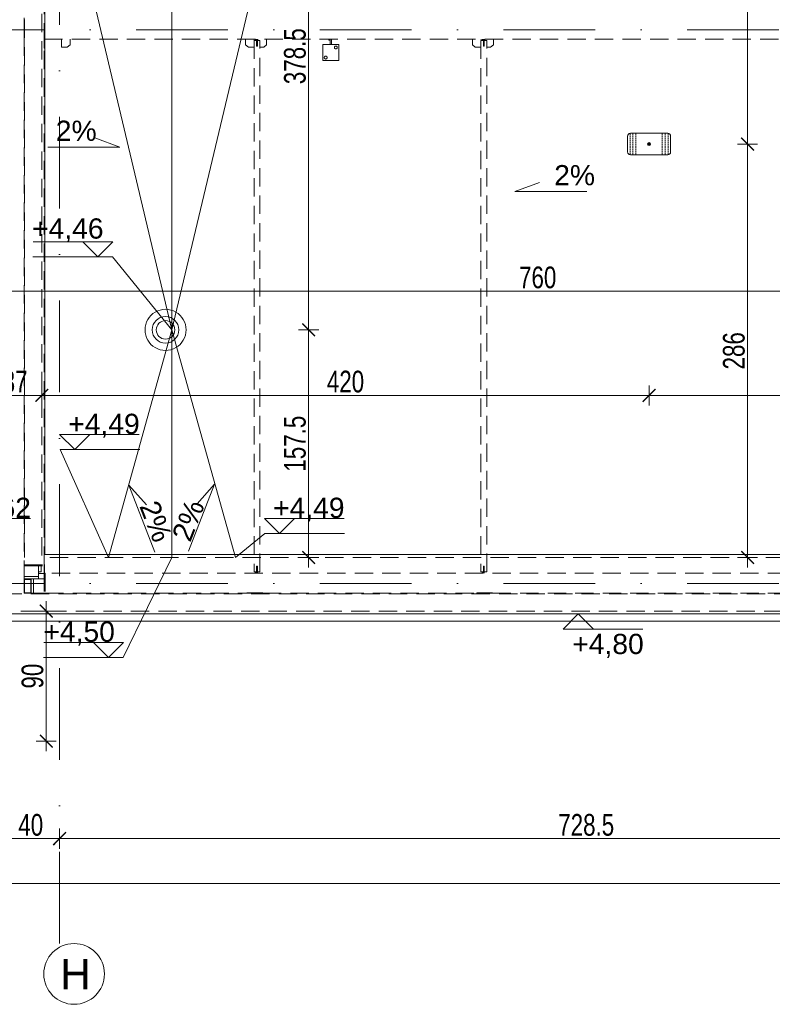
# Model space of a CAD drawing. Header units: millimetres. Extents: x -13532 to 2392, y -5241 to 5322.
# Tile 12 of 256: x -10312 to -9791, y -1969 to -1288. Entities that reach past the tile are written whole.
import ezdxf

# ---------------------------------------------------------------- set-up
doc = ezdxf.new("R2010")
doc.units = ezdxf.units.MM
for name, pattern in [('DASH', [0.75, 0.5, -0.25]), ('DASHED', [19.05, 12.7, -6.35]), ('KRESKAKROPKA2', [12.7, 6.35, -3.175, 0, -3.175])]:
    doc.linetypes.add(name, pattern=pattern)
doc.layers.get('Defpoints').update_dxf_attribs({"true_color": 0xdae6d4})
for name, color, linetype, lineweight in [('- AGP-1_WYMIARY', 8, 'Continuous', 9), ('cz-sr', 150, 'Continuous', 15), ('dach', 151, 'Continuous', 9), ('dach yo', 220, 'Continuous', 13), ('LINII', 7, 'Continuous', 15), ('Wymiarowanie - Poziomy - AGP1', 172, 'Continuous', 5)]:
    doc.layers.add(name, color=color, linetype=linetype, lineweight=lineweight)
for name, color, linetype, lineweight, true_color in [('a___wymiary', 7, 'Continuous', 5, 0x666666), ('KONSTRUKCJA - CIE - AGP1', 7, 'Continuous', 5, 0xbfbfbf), ('OPIS - AGP1', 7, 'Continuous', 0, 0x7f7f7f), ('OSI', 7, 'KRESKAKROPKA2', 5, 0x7f7f7f), ('wymiary', 7, 'Continuous', 5, 0x7f7f7f), ('WYMIARY - AGP1', 7, 'Continuous', 5, 0x716d5a)]:
    doc.layers.add(name, color=color, linetype=linetype, lineweight=lineweight, true_color=true_color)
doc.styles.add('ARIAL', font='arial.ttf', dxfattribs={"width": 0.8})
doc.styles.add('ARIAL NARROW', font='ARIALN.TTF', dxfattribs={"width": 0.9})
doc.styles.add('GENERATED_STYLE_2', font='ARIAL.TTF', dxfattribs={"width": 0.999153})
doc.dimstyles.new('wymiary agp1', dxfattribs={"dimtxt": 15, "dimasz": 5, "dimexe": 5, "dimexo": 5, "dimgap": 1.8, "dimtad": 1, "dimdec": 3, "dimrnd": 0.5, "dimdsep": 46, "dimtxsty": 'ARIAL NARROW', "dimblk": 'znacznik', "dimcen": 1.5, "dimse1": 1, "dimse2": 1, "dimclrd": 256, "dimclre": 256, "dimazin": 0, "dimtfac": 1, "dimtdec": 3, "dimtmove": 1, "dimatfit": 3, "dimldrblk": 'znacznik', "dimfxl": 1000, "dimfxlon": 1, "dimlwd": -1, "dimarcsym": 0})

# ---------------------------------------------------------------- blocks, each defined once
blk = doc.blocks.new('osi')
at = {"layer": 'OSI', "ltscale": 10}
for p, q in [((-10284.44, 845.85), (-10284.44, 3158.85)), ((-11756.72, 1477.85), (-9340.14, 1477.85)), ((-11756.72, 1094.85), (-9340.14, 1094.85))]:
    blk.add_line(p, q, dxfattribs=at)
at = {"layer": 'OSI', "linetype": 'Continuous'}
blk.add_circle((-10274.44, 824.85), 21, dxfattribs=at)
at = {"layer": 'LINII', "color": 18, "true_color": 0x000000, "insert": (-10284.01, 835.23), "char_height": 21, "width": 24.1308, "attachment_point": 1, "style": 'ARIAL'}
blk.add_mtext('{\\W1;H}', dxfattribs=at)
blk = doc.blocks.new('zabezp')
at = {"layer": '- AGP-1_WYMIARY'}
h = blk.add_hatch(color=7, dxfattribs=at)
h.dxf.hatch_style = 1
h.paths.add_polyline_path([(-16112.59, 5302.07, 1), (-16114.59, 5302.07, 1)])
at = {"layer": '- AGP-1_WYMIARY', "color": 7}
blk.add_lwpolyline([(-16128.51, 5307.51), (-16128.51, 5296.63, 0.414214), (-16126.51, 5294.63), (-16100.67, 5294.63, 0.414214), (-16098.67, 5296.63), (-16098.67, 5307.51, 0.414214), (-16100.67, 5309.51), (-16126.51, 5309.51, 0.414214)], format="xyb", close=True, dxfattribs=at)
at = {"layer": '- AGP-1_WYMIARY', "color": 7, "linetype": 'DASH', "ltscale": 2}
for points in [[(-16126.73, 5309.51), (-16126.73, 5294.63)], [(-16124.73, 5309.51), (-16124.73, 5294.63)], [(-16122.73, 5309.51), (-16122.73, 5294.63)], [(-16104.44, 5309.51), (-16104.44, 5294.63)], [(-16102.44, 5309.51), (-16102.44, 5294.63)], [(-16100.44, 5309.51), (-16100.44, 5294.63)]]:
    blk.add_lwpolyline(points, dxfattribs=at)
at = {"layer": '- AGP-1_WYMIARY', "color": 7}
blk.add_circle((-16113.59, 5302.07), 1, dxfattribs=at)
blk = doc.blocks.new('znacznik')
at = {"layer": 'a___wymiary'}
for p, q in [((0, 1.39), (0, -1.39)), ((1.39, 0), (-1.39, 0))]:
    blk.add_line(p, q, dxfattribs=at)
at = {"layer": 'a___wymiary', "const_width": 0.2}
blk.add_lwpolyline([(0.88, 0.88), (-0.88, -0.88)], dxfattribs=at)
blk = doc.blocks.new('*D664')
at = {"layer": 'Defpoints', "color": 0}
for p in [(-9861.69, -1373.88), (-9808.43, -1373.88), (-10056.84, -1659.88)]:
    blk.add_point(p, dxfattribs=at)
at = {"layer": 'WYMIARY - AGP1'}
blk.add_line((-9808.43, -1654.88), (-9808.43, -1378.88), dxfattribs=at)
at = {"layer": 'WYMIARY - AGP1', "xscale": 5, "yscale": 5, "zscale": 5}
for p, rotation in [((-9808.43, -1373.88), 90), ((-9808.43, -1659.88), 270)]:
    blk.add_blockref('znacznik', p, dxfattribs=dict(at, rotation=rotation))
at = {"layer": 'WYMIARY - AGP1', "color": 18, "true_color": 0x000000, "insert": (-9817.89, -1516.88), "char_height": 15, "attachment_point": 5, "rotation": 90, "style": 'ARIAL NARROW'}
blk.add_mtext('286', dxfattribs=at)
blk = doc.blocks.new('*D665')
at = {"layer": 'Defpoints', "color": 0}
for p in [(-9861.69, -873.88), (-9808.43, -873.88), (-9861.69, -1373.88)]:
    blk.add_point(p, dxfattribs=at)
at = {"layer": 'WYMIARY - AGP1'}
blk.add_line((-9808.43, -1368.88), (-9808.43, -878.88), dxfattribs=at)
at = {"layer": 'WYMIARY - AGP1', "xscale": 5, "yscale": 5, "zscale": 5}
for p, rotation in [((-9808.43, -873.88), 90), ((-9808.43, -1373.88), 270)]:
    blk.add_blockref('znacznik', p, dxfattribs=dict(at, rotation=rotation))
at = {"layer": 'WYMIARY - AGP1', "color": 18, "true_color": 0x000000, "insert": (-9817.89, -1123.88), "char_height": 15, "attachment_point": 5, "rotation": 90, "style": 'ARIAL NARROW'}
blk.add_mtext('500', dxfattribs=at)
blk = doc.blocks.new('*D670')
at = {"layer": 'Defpoints', "color": 0}
for p in [(-10333.71, -1182.31), (-10296.71, -1467.51), (-10296.71, -1547.72)]:
    blk.add_point(p, dxfattribs=at)
at = {"layer": 'WYMIARY - AGP1'}
blk.add_line((-10328.71, -1547.72), (-10301.71, -1547.72), dxfattribs=at)
at = {"layer": 'WYMIARY - AGP1', "xscale": 5, "yscale": 5, "zscale": 5, "rotation": 180}
blk.add_blockref('znacznik', (-10333.71, -1547.72), dxfattribs=at)
at = {"layer": 'WYMIARY - AGP1', "xscale": 5, "yscale": 5, "zscale": 5}
blk.add_blockref('znacznik', (-10296.71, -1547.72), dxfattribs=at)
at = {"layer": 'WYMIARY - AGP1', "color": 18, "true_color": 0x000000, "insert": (-10315.21, -1538.26), "char_height": 15, "attachment_point": 5, "style": 'ARIAL NARROW'}
blk.add_mtext('37', dxfattribs=at)
blk = doc.blocks.new('*D671')
at = {"layer": 'Defpoints', "color": 0}
for p in [(-9876.61, -1381.31), (-9573.64, -1381.31), (-9573.64, -1547.72)]:
    blk.add_point(p, dxfattribs=at)
at = {"layer": 'WYMIARY - AGP1'}
blk.add_line((-9871.61, -1547.72), (-9578.64, -1547.72), dxfattribs=at)
at = {"layer": 'WYMIARY - AGP1', "xscale": 5, "yscale": 5, "zscale": 5, "rotation": 180}
blk.add_blockref('znacznik', (-9876.61, -1547.72), dxfattribs=at)
at = {"layer": 'WYMIARY - AGP1', "xscale": 5, "yscale": 5, "zscale": 5}
blk.add_blockref('znacznik', (-9573.64, -1547.72), dxfattribs=at)
at = {"layer": 'WYMIARY - AGP1', "color": 18, "true_color": 0x000000, "insert": (-9725.12, -1538.26), "char_height": 15, "attachment_point": 5, "style": 'ARIAL NARROW'}
blk.add_mtext('303', dxfattribs=at)
blk = doc.blocks.new('*D1015')
at = {"layer": 'Defpoints', "color": 0}
for p in [(-9536.64, -1673.36), (-11552.11, -1692.77), (-9536.64, -1885.32)]:
    blk.add_point(p, dxfattribs=at)
at = {"layer": 'WYMIARY - AGP1'}
blk.add_line((-11547.11, -1885.32), (-9541.64, -1885.32), dxfattribs=at)
at = {"layer": 'WYMIARY - AGP1', "xscale": 5, "yscale": 5, "zscale": 5, "rotation": 180}
blk.add_blockref('znacznik', (-11552.11, -1885.32), dxfattribs=at)
at = {"layer": 'WYMIARY - AGP1', "xscale": 5, "yscale": 5, "zscale": 5}
blk.add_blockref('znacznik', (-9536.64, -1885.32), dxfattribs=at)
at = {"layer": 'WYMIARY - AGP1', "color": 18, "true_color": 0x000000, "insert": (-10544.37, -1875.86), "char_height": 15, "attachment_point": 5, "style": 'ARIAL NARROW'}
blk.add_mtext('2015.5', dxfattribs=at)
blk = doc.blocks.new('*D1017')
at = {"layer": 'Defpoints', "color": 0}
for p in [(-10284.44, -1628.85), (-10324.44, -1785.46), (-10284.44, -1854.31)]:
    blk.add_point(p, dxfattribs=at)
at = {"layer": 'WYMIARY - AGP1'}
blk.add_line((-10319.44, -1854.31), (-10289.44, -1854.31), dxfattribs=at)
at = {"layer": 'WYMIARY - AGP1', "xscale": 5, "yscale": 5, "zscale": 5, "rotation": 180}
blk.add_blockref('znacznik', (-10324.44, -1854.31), dxfattribs=at)
at = {"layer": 'WYMIARY - AGP1', "xscale": 5, "yscale": 5, "zscale": 5}
blk.add_blockref('znacznik', (-10284.44, -1854.31), dxfattribs=at)
at = {"layer": 'WYMIARY - AGP1', "color": 18, "true_color": 0x000000, "insert": (-10304.44, -1844.86), "char_height": 15, "attachment_point": 5, "style": 'ARIAL NARROW'}
blk.add_mtext('40', dxfattribs=at)
blk = doc.blocks.new('*D1018')
at = {"layer": 'Defpoints', "color": 0}
for p in [(-10284.44, -1628.85), (-9555.74, -1768.48), (-9555.74, -1854.31)]:
    blk.add_point(p, dxfattribs=at)
at = {"layer": 'WYMIARY - AGP1'}
blk.add_line((-10279.44, -1854.31), (-9560.74, -1854.31), dxfattribs=at)
at = {"layer": 'WYMIARY - AGP1', "xscale": 5, "yscale": 5, "zscale": 5, "rotation": 180}
blk.add_blockref('znacznik', (-10284.44, -1854.31), dxfattribs=at)
at = {"layer": 'WYMIARY - AGP1', "xscale": 5, "yscale": 5, "zscale": 5}
blk.add_blockref('znacznik', (-9555.74, -1854.31), dxfattribs=at)
at = {"layer": 'WYMIARY - AGP1', "color": 18, "true_color": 0x000000, "insert": (-9920.09, -1844.86), "char_height": 15, "attachment_point": 5, "style": 'ARIAL NARROW'}
blk.add_mtext('728.5', dxfattribs=at)
blk = doc.blocks.new('*D1188')
at = {"layer": 'Defpoints', "color": 0}
for p in [(-9573.64, -1475.67), (-10333.71, -1489.78), (-9573.64, -1500.69)]:
    blk.add_point(p, dxfattribs=at)
at = {"layer": 'WYMIARY - AGP1'}
blk.add_line((-10328.71, -1475.67), (-9578.64, -1475.67), dxfattribs=at)
at = {"layer": 'WYMIARY - AGP1', "xscale": 5, "yscale": 5, "zscale": 5, "rotation": 180}
blk.add_blockref('znacznik', (-10333.71, -1475.67), dxfattribs=at)
at = {"layer": 'WYMIARY - AGP1', "xscale": 5, "yscale": 5, "zscale": 5}
blk.add_blockref('znacznik', (-9573.64, -1475.67), dxfattribs=at)
at = {"layer": 'WYMIARY - AGP1', "color": 18, "true_color": 0x000000, "insert": (-9953.67, -1466.21), "char_height": 15, "attachment_point": 5, "style": 'ARIAL NARROW'}
blk.add_mtext('760', dxfattribs=at)
blk = doc.blocks.new('*D2810')
at = {"layer": 'Defpoints', "color": 0}
for p in [(-10173.58, -1502.37), (-10112.16, -1502.37), (-10146.63, -1659.88)]:
    blk.add_point(p, dxfattribs=at)
at = {"layer": 'WYMIARY - AGP1'}
blk.add_line((-10112.16, -1654.88), (-10112.16, -1507.37), dxfattribs=at)
at = {"layer": 'WYMIARY - AGP1', "xscale": 5, "yscale": 5, "zscale": 5}
for p, rotation in [((-10112.16, -1502.37), 90), ((-10112.16, -1659.88), 270)]:
    blk.add_blockref('znacznik', p, dxfattribs=dict(at, rotation=rotation))
at = {"layer": 'WYMIARY - AGP1', "color": 18, "true_color": 0x000000, "insert": (-10121.61, -1581.12), "char_height": 15, "attachment_point": 5, "rotation": 90, "style": 'ARIAL NARROW'}
blk.add_mtext('157.5', dxfattribs=at)
blk = doc.blocks.new('*D2811')
at = {"layer": 'Defpoints', "color": 0}
for p in [(-10145.73, -1123.88), (-10112.16, -1123.88), (-10173.58, -1502.37)]:
    blk.add_point(p, dxfattribs=at)
at = {"layer": 'WYMIARY - AGP1'}
blk.add_line((-10112.16, -1497.37), (-10112.16, -1128.88), dxfattribs=at)
at = {"layer": 'WYMIARY - AGP1', "xscale": 5, "yscale": 5, "zscale": 5}
for p, rotation in [((-10112.16, -1123.88), 90), ((-10112.16, -1502.37), 270)]:
    blk.add_blockref('znacznik', p, dxfattribs=dict(at, rotation=rotation))
at = {"layer": 'WYMIARY - AGP1', "color": 18, "true_color": 0x000000, "insert": (-10121.61, -1313.12), "char_height": 15, "attachment_point": 5, "rotation": 90, "style": 'ARIAL NARROW'}
blk.add_mtext('378.5', dxfattribs=at)
blk = doc.blocks.new('dffdh')
at = {"layer": 'KONSTRUKCJA - CIE - AGP1', "linetype": 'DASHED'}
for p, q in [((-31544.94, 6543.77), (-31544.94, 6369.88)), ((-31530.94, 5993.98), (-31530.94, 6543.77)), ((-31544.95, 6364.71), (-31544.95, 6371.13)), ((-31544.94, 6369.88), (-31544.54, 6369.88)), ((-31544.54, 6369.38), (-31544.94, 6369.38)), ((-31544.94, 6369.38), (-31544.94, 6359.38)), ((-31544.93, 6369.38), (-31544.93, 6369.88)), ((-31544.54, 6358.88), (-31544.54, 6369.88)), ((-31544.93, 6364.71), (-31544.95, 6364.71)), ((-31544.95, 6364.71), (-31544.94, 6364.71)), ((-31544.95, 6357.63), (-31544.95, 6364.05)), ((-31544.94, 6364.05), (-31544.95, 6364.05)), ((-31544.95, 6364.05), (-31544.93, 6364.05)), ((-31544.95, 6357.63), (-31544.94, 6357.63)), ((-31544.94, 6359.38), (-31544.54, 6359.38)), ((-31544.54, 6358.88), (-31544.94, 6358.88)), ((-31544.94, 6358.88), (-31544.94, 5993.98)), ((-31544.93, 6358.88), (-31544.93, 6359.38)), ((-31530.94, 6357.63), (-30807.53, 6357.63)), ((-31530.94, 6351.38), (-31530.94, 6357.63)), ((-31530.92, 6351.38), (-31530.92, 6357.63)), ((-31530.92, 6351.38), (-31530.92, 6357.63)), ((-31530.9, 6351.38), (-31530.9, 6357.63)), ((-31519.09, 6352.12), (-31519.1, 6357.63)), ((-31513.09, 6353.63), (-31513.1, 6357.63)), ((-31513.08, 6353.63), (-31513.08, 6357.63)), ((-31391.74, 6353.63), (-31391.74, 6357.63)), ((-31385.83, 6356.66), (-31385.83, 5989.1)), ((-31385.83, 6356.66), (-31384.13, 6356.66)), ((-31385.74, 6356.66), (-31385.74, 6357.63)), ((-31385.72, 6356.66), (-31385.72, 6357.63)), ((-31384.73, 6356.96), (-31384.73, 6357.63)), ((-31384.13, 6356.96), (-31384.73, 6356.96)), ((-31384.13, 6357.63), (-31384.13, 6356.96)), ((-31384.13, 6357.16), (-31383.53, 6357.16)), ((-31384.13, 6352.66), (-31384.13, 6356.96)), ((-31383.53, 6352.66), (-31383.53, 6357.63)), ((-31383.53, 6356.66), (-31381.83, 6356.66)), ((-31383.12, 6356.66), (-31383.12, 6357.63)), ((-31381.83, 5989.1), (-31381.83, 6356.66)), ((-31377.12, 6353.63), (-31377.12, 6357.63)), ((-31377.1, 6353.63), (-31377.1, 6357.63)), ((-31338.23, 6342.88), (-31338.23, 6353.88)), ((-31338.23, 6353.88), (-31327.23, 6353.88)), ((-31334.13, 6356.96), (-31334.13, 6357.63)), ((-31333.13, 6356.96), (-31334.13, 6356.96)), ((-31333.13, 6357.63), (-31333.13, 6356.96)), ((-31333.13, 6353.88), (-31333.13, 6356.96)), ((-31332.33, 6353.88), (-31332.33, 6357.63)), ((-31327.23, 6342.88), (-31327.23, 6353.88)), ((-31234.74, 6353.63), (-31234.74, 6357.63)), ((-31228.83, 6356.66), (-31228.83, 5989.1)), ((-31228.83, 6356.66), (-31227.13, 6356.66)), ((-31228.74, 6356.66), (-31228.74, 6357.63)), ((-31228.73, 6356.66), (-31228.73, 6357.63)), ((-31227.73, 6356.96), (-31227.73, 6357.63)), ((-31227.13, 6356.96), (-31227.73, 6356.96)), ((-31227.13, 6357.63), (-31227.13, 6356.96)), ((-31227.13, 6357.16), (-31226.53, 6357.16)), ((-31227.13, 6352.66), (-31227.13, 6356.96)), ((-31227.13, 6352.66), (-31227.13, 6356.66)), ((-31226.53, 6352.66), (-31226.53, 6357.63)), ((-31226.53, 6356.66), (-31224.83, 6356.66)), ((-31226.12, 6356.66), (-31226.12, 6357.63)), ((-31224.83, 5989.1), (-31224.83, 6356.66)), ((-31220.12, 6353.63), (-31220.12, 6357.63)), ((-31220.1, 6353.63), (-31220.11, 6357.63)), ((-31530.94, 6351.38), (-31530.92, 6351.38)), ((-31530.92, 6351.38), (-31530.9, 6351.38)), ((-31515.08, 6352.12), (-31519.09, 6352.12)), ((-31515.09, 6352.12), (-31513.09, 6353.63)), ((-31513.08, 6353.63), (-31515.08, 6352.12)), ((-31513.09, 6353.63), (-31513.08, 6353.63)), ((-31389.74, 6352.13), (-31391.74, 6353.63)), ((-31385.83, 6352.13), (-31389.74, 6352.13)), ((-31383.53, 6352.66), (-31384.13, 6352.66)), ((-31379.1, 6352.12), (-31381.83, 6352.12)), ((-31379.11, 6352.12), (-31377.12, 6353.63)), ((-31377.1, 6353.63), (-31379.1, 6352.12)), ((-31377.12, 6353.63), (-31377.1, 6353.63)), ((-31232.74, 6352.13), (-31234.74, 6353.63)), ((-31228.83, 6352.13), (-31232.74, 6352.13)), ((-31227.13, 6352.66), (-31227.13, 6352.66)), ((-31226.53, 6352.66), (-31227.13, 6352.66)), ((-31222.1, 6352.12), (-31224.83, 6352.12)), ((-31222.12, 6352.12), (-31220.12, 6353.63)), ((-31220.1, 6353.63), (-31222.1, 6352.12)), ((-31220.12, 6353.63), (-31220.1, 6353.63)), ((-31338.23, 6342.88), (-31327.23, 6342.88)), ((-31544.94, 5993.98), (-31530.94, 5993.98)), ((-31544.94, 5993.38), (-31544.94, 5993.98)), ((-31544.94, 5993.98), (-31530.94, 5993.98)), ((-31544.94, 5993.38), (-31544.94, 5985.88)), ((-31544.94, 5993.38), (-31530.94, 5993.38)), ((-31544.93, 5993.98), (-31544.93, 5993.98)), ((-31541.14, 5993.98), (-31541.14, 5993.98)), ((-31537.64, 5993.98), (-31537.64, 5993.98)), ((-31537.54, 5993.98), (-31537.54, 5993.98)), ((-31536.74, 5993.98), (-31536.74, 5993.98)), ((-31536.64, 5993.98), (-31536.64, 5993.98)), ((-31534.94, 5985.88), (-31534.94, 5993.38)), ((-31533.14, 5993.98), (-31533.14, 5993.98)), ((-31533.14, 5989.08), (-31533.14, 5993.38)), ((-31530.94, 5994.38), (-31530.92, 5994.38)), ((-31530.94, 5993.98), (-31530.94, 5993.98)), ((-31530.94, 5993.38), (-31530.94, 5993.98)), ((-31530.94, 5988.38), (-31530.94, 5993.38)), ((-31530.92, 5988.38), (-31530.92, 5994.38)), ((-31530.92, 5994.38), (-31530.9, 5994.38)), ((-31530.92, 5994.38), (-31530.92, 5988.38)), ((-31530.9, 5994.38), (-31530.9, 5988.38)), ((-31384.13, 5988.8), (-31384.13, 5993.1)), ((-31383.53, 5993.1), (-31384.13, 5993.1)), ((-31383.53, 5988.38), (-31383.53, 5993.1)), ((-31227.13, 5988.8), (-31227.13, 5993.1)), ((-31226.53, 5993.1), (-31227.13, 5993.1)), ((-31226.53, 5988.38), (-31226.53, 5993.1)), ((-31544.95, 5984.38), (-31544.95, 5988.13)), ((-31544.95, 5988.13), (-31544.93, 5988.13)), ((-31534.94, 5989.08), (-31533.14, 5989.08)), ((-31534.94, 5988.13), (-31530.95, 5988.13)), ((-31530.95, 5988.38), (-31530.95, 5974.38)), ((-31530.95, 5988.38), (-31530.35, 5988.38)), ((-30808.15, 5988.38), (-31530.35, 5988.38)), ((-31530.35, 5988.38), (-31530.35, 5974.38)), ((-31530.35, 5988.38), (-31530.35, 5974.38)), ((-31385.83, 5989.1), (-31384.13, 5989.1)), ((-31384.73, 5988.38), (-31384.73, 5988.8)), ((-31384.73, 5988.8), (-31384.13, 5988.8)), ((-31384.13, 5988.8), (-31384.13, 5988.38)), ((-31384.13, 5988.6), (-31383.53, 5988.6)), ((-31383.53, 5989.1), (-31381.83, 5989.1)), ((-31228.83, 5989.1), (-31227.13, 5989.1)), ((-31227.73, 5988.38), (-31227.73, 5988.8)), ((-31227.73, 5988.8), (-31227.13, 5988.8)), ((-31227.13, 5988.8), (-31227.13, 5988.38)), ((-31227.13, 5988.6), (-31226.53, 5988.6)), ((-31226.53, 5989.1), (-31224.83, 5989.1)), ((-31539.95, 5984.38), (-31544.96, 5984.38)), ((-31544.96, 5980.38), (-31544.96, 5984.38)), ((-31544.96, 5980.38), (-31544.95, 5980.38)), ((-31544.96, 5980.24), (-31544.96, 5980.38)), ((-31544.96, 5980.38), (-31544.96, 5980.24)), ((-31544.96, 5979.88), (-31544.96, 5980.24)), ((-31544.96, 5980.24), (-31544.96, 5979.88)), ((-31544.96, 5979.38), (-31544.96, 5979.88)), ((-31544.96, 5978.88), (-31544.96, 5979.38)), ((-31544.95, 5974.38), (-31544.95, 5984.38)), ((-31544.96, 5979.88), (-31544.96, 5979.38)), ((-31544.96, 5979.38), (-31544.96, 5978.88)), ((-31544.94, 5984.38), (-31544.94, 5985.88)), ((-31544.94, 5985.88), (-31534.94, 5985.88)), ((-31544.55, 5974.78), (-31544.55, 5983.98)), ((-31544.55, 5983.98), (-31540.35, 5983.98)), ((-31540.36, 5980.38), (-31540.36, 5983.98)), ((-31540.36, 5980.38), (-31540.35, 5980.38)), ((-31540.36, 5980.24), (-31540.36, 5980.38)), ((-31540.36, 5980.38), (-31540.36, 5980.24)), ((-31540.36, 5979.88), (-31540.36, 5980.24)), ((-31540.36, 5980.24), (-31540.36, 5979.88)), ((-31540.36, 5979.38), (-31540.36, 5979.88)), ((-31540.36, 5978.88), (-31540.36, 5979.38)), ((-31540.35, 5983.98), (-31540.35, 5974.78)), ((-31540.36, 5979.88), (-31540.36, 5979.38)), ((-31540.36, 5979.38), (-31540.36, 5978.88)), ((-31539.95, 5974.38), (-31539.95, 5984.38)), ((-31539.95, 5984.38), (-31538.45, 5984.38)), ((-31539.95, 5984.38), (-31538.45, 5984.38)), ((-31530.95, 5984.38), (-31538.45, 5984.38)), ((-31538.45, 5984.38), (-31538.45, 5974.38)), ((-31534.94, 5984.38), (-31534.94, 5985.88)), ((-31544.96, 5978.51), (-31544.96, 5978.88)), ((-31544.96, 5978.88), (-31544.96, 5978.51)), ((-31544.96, 5978.51), (-31544.96, 5978.38)), ((-31544.96, 5978.38), (-31544.96, 5978.51)), ((-31544.96, 5974.38), (-31544.96, 5978.38)), ((-31544.96, 5978.38), (-31544.95, 5978.38)), ((-31544.96, 5974.38), (-31544.95, 5974.38)), ((-31544.96, 5974.38), (-31539.95, 5974.38)), ((-31540.35, 5974.78), (-31544.55, 5974.78)), ((-31540.36, 5978.51), (-31540.36, 5978.88)), ((-31540.36, 5978.88), (-31540.36, 5978.51)), ((-31540.36, 5978.51), (-31540.36, 5978.38)), ((-31540.36, 5978.38), (-31540.36, 5978.51)), ((-31540.36, 5974.78), (-31540.36, 5978.38)), ((-31540.36, 5978.38), (-31540.35, 5978.38)), ((-31539.95, 5974.38), (-31538.45, 5974.38)), ((-31538.45, 5974.38), (-31530.95, 5974.38)), ((-31530.95, 5974.38), (-31530.35, 5974.38)), ((-31530.35, 5974.38), (-31390.73, 5974.38)), ((-31390.73, 5974.38), (-31390.73, 5974.78)), ((-31390.73, 5974.78), (-31379.73, 5974.78)), ((-31390.73, 5974.63), (-31390.23, 5974.63)), ((-31390.73, 5974.38), (-31390.23, 5974.38)), ((-31390.24, 5974.38), (-31390.24, 5974.78)), ((-31390.24, 5974.38), (-31390.23, 5974.38)), ((-31380.23, 5974.38), (-31390.24, 5974.38)), ((-31390.23, 5974.38), (-31390.23, 5974.78)), ((-31380.23, 5974.38), (-31380.23, 5974.78)), ((-31380.23, 5974.63), (-31379.73, 5974.63)), ((-31380.23, 5974.38), (-31379.73, 5974.38)), ((-31379.73, 5974.78), (-31379.73, 5974.38)), ((-31379.73, 5974.38), (-31231.73, 5974.38)), ((-31231.73, 5974.38), (-31231.73, 5974.78)), ((-31231.73, 5974.78), (-31220.73, 5974.78)), ((-31231.73, 5974.63), (-31231.23, 5974.63)), ((-31231.73, 5974.38), (-31231.23, 5974.38)), ((-31231.24, 5974.38), (-31231.24, 5974.78)), ((-31231.24, 5974.38), (-31231.23, 5974.38)), ((-31221.23, 5974.38), (-31231.24, 5974.38)), ((-31231.23, 5974.38), (-31231.23, 5974.78)), ((-31221.23, 5974.38), (-31221.23, 5974.78)), ((-31221.23, 5974.63), (-31220.73, 5974.63)), ((-31221.22, 5974.38), (-31221.23, 5974.38)), ((-31221.22, 5974.63), (-31221.22, 5974.38)), ((-31220.79, 5974.38), (-31221.22, 5974.38)), ((-31220.79, 5974.63), (-31220.79, 5974.38)), ((-31220.79, 5974.38), (-31220.73, 5974.38)), ((-31220.73, 5974.78), (-31220.73, 5974.38)), ((-31220.73, 5974.38), (-30923.73, 5974.38))]:
    blk.add_line(p, q, dxfattribs=at)
for centre, start, end in [((-31329.23, 6351.88), 0, 180), ((-31329.23, 6351.88), 0, 180), ((-31329.23, 6351.88), 180, 0), ((-31329.23, 6351.88), 180, 0), ((-31336.23, 6344.88), 0, 180), ((-31336.23, 6344.88), 0, 180), ((-31336.23, 6344.88), 180, 0), ((-31336.23, 6344.88), 180, 0)]:
    blk.add_arc(centre, 1, start, end, dxfattribs=at)
blk = doc.blocks.new('*D4682')
at = {"layer": 'Defpoints', "color": 0}
for p in [(-10359.79, -1696.88), (-10293.71, -1696.88), (-10361.64, -1786.88)]:
    blk.add_point(p, dxfattribs=at)
at = {"layer": 'WYMIARY - AGP1'}
blk.add_line((-10293.71, -1781.88), (-10293.71, -1701.88), dxfattribs=at)
at = {"layer": 'WYMIARY - AGP1', "xscale": 5, "yscale": 5, "zscale": 5}
for p, rotation in [((-10293.71, -1696.88), 90), ((-10293.71, -1786.88), 270)]:
    blk.add_blockref('znacznik', p, dxfattribs=dict(at, rotation=rotation))
at = {"layer": 'WYMIARY - AGP1', "color": 18, "true_color": 0x000000, "insert": (-10303.17, -1741.88), "char_height": 15, "attachment_point": 5, "rotation": 90, "style": 'ARIAL NARROW'}
blk.add_mtext('90', dxfattribs=at)
blk = doc.blocks.new('*D4683')
at = {"layer": 'Defpoints', "color": 0}
for p in [(-10296.71, -1370.93), (-9876.61, -1373.88), (-9876.61, -1547.72)]:
    blk.add_point(p, dxfattribs=at)
at = {"layer": 'WYMIARY - AGP1'}
blk.add_line((-10291.71, -1547.72), (-9881.61, -1547.72), dxfattribs=at)
at = {"layer": 'WYMIARY - AGP1', "xscale": 5, "yscale": 5, "zscale": 5, "rotation": 180}
blk.add_blockref('znacznik', (-10296.71, -1547.72), dxfattribs=at)
at = {"layer": 'WYMIARY - AGP1', "xscale": 5, "yscale": 5, "zscale": 5}
blk.add_blockref('znacznik', (-9876.61, -1547.72), dxfattribs=at)
at = {"layer": 'WYMIARY - AGP1', "color": 18, "true_color": 0x000000, "insert": (-10086.66, -1538.26), "char_height": 15, "attachment_point": 5, "style": 'ARIAL NARROW'}
blk.add_mtext('420', dxfattribs=at)

msp = doc.modelspace()

# ---------------------------------------------------------------- linework, layer by layer
at = {"layer": 'dach', "linetype": 'DASHED'}
for p, q in [((-10308.7067, 198.135), (-10308.7067, -1659.877)), ((-10296.7067, -578.8765), (-10296.7067, -1659.877)), ((-9573.638, -1659.877), (-10296.7067, -1659.877)), ((-9548.638, -1684.877), (-11540.1066, -1684.877)), ((-9536.638, -1696.877), (-11552.1066, -1696.877))]:
    msp.add_line(p, q, dxfattribs=at)
at = {"layer": 'dach'}
for p, q in [((-10294.7067, -580.8765), (-10294.7067, -1657.877)), ((-9575.638, -1657.877), (-10294.7067, -1657.877)), ((-9534.638, -1698.883), (-11554.101, -1698.889)), ((-9529.638, -1703.883), (-11559.1262, -1703.889))]:
    msp.add_line(p, q, dxfattribs=at)
at = {"layer": 'dach yo'}
for p, q in [((-10206.7067, -1659.877), (-10206.7087, -578.8763)), ((-10206.7067, -1502.3858), (-10296.7067, -1123.877)), ((-10116.7067, -1123.877), (-10206.7067, -1502.3858)), ((-10250.7067, -1659.877), (-10206.7106, -1502.3694)), ((-10162.7067, -1659.877), (-10206.7106, -1502.3694))]:
    msp.add_line(p, q, dxfattribs=at)
at = {"layer": 'dach yo', "extrusion": (0, 0, -1)}
msp.add_ellipse((-10211.1797, -1502.3858), major_axis=(-10.0409, 10.0409), ratio=1, start_param=5.49778714, end_param=8.6393798, dxfattribs=at)
at = {"layer": 'dach yo'}
for major_axis, start_param, end_param in [((6.5266, -6.5266), 0.785398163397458, 7.068583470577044), ((4.5184, -4.5184), 0.7853981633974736, 7.06858347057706), ((-10.0409, -10.0409), 5.49778714, 8.6393798)]:
    msp.add_ellipse((-10211.1797, -1502.3858), major_axis=major_axis, ratio=1, start_param=start_param, end_param=end_param, dxfattribs=at)
at = {"layer": 'OPIS - AGP1'}
for p, q in [((-10247.6171, -1441.4959), (-10302.7494, -1441.4959)), ((-10247.9033, -1451.9384), (-10303.0357, -1451.9384)), ((-10206.7067, -1502.3858), (-10247.9033, -1451.9384)), ((-10284.4778, -1574.8156), (-10229.3455, -1574.8156)), ((-10284.1915, -1585.2581), (-10250.7067, -1659.877)), ((-10284.1915, -1585.2581), (-10229.0592, -1585.2581)), ((-10359.7511, -1632.8846), (-10304.6188, -1632.8846)), ((-10142.7511, -1632.8846), (-10087.6188, -1632.8846)), ((-10142.4648, -1643.3271), (-10162.7067, -1659.877)), ((-10142.4648, -1643.3271), (-10087.3325, -1643.3271)), ((-10206.7067, -1659.877), (-10240.5192, -1729.0049)), ((-9936.0378, -1709.3195), (-9880.9055, -1709.3195)), ((-10240.2329, -1718.5624), (-10295.3653, -1718.5624)), ((-10240.5192, -1729.0049), (-10295.6515, -1729.0049))]:
    msp.add_line(p, q, dxfattribs=at)
for points in [[(-10292.5441, -1376.0215), (-10242.8289, -1376.0215), (-10259.977, -1369.6855)], [(-9919.7762, -1406.7679), (-9969.4914, -1406.7679), (-9952.3433, -1400.4319)], [(-10247.6171, -1441.4959), (-10258.0596, -1451.9384), (-10268.5021, -1441.4959)], [(-10284.4778, -1574.8156), (-10274.0353, -1585.2581), (-10263.5928, -1574.8156)], [(-10218.4748, -1656.1153), (-10236.5861, -1609.8164), (-10224.4383, -1623.478)], [(-10195.2985, -1655.4601), (-10177.1873, -1609.1612), (-10189.335, -1622.8227)], [(-10142.7511, -1632.8846), (-10132.3086, -1643.3271), (-10121.8661, -1632.8846)], [(-9936.0378, -1709.3195), (-9925.5953, -1698.877), (-9915.1528, -1709.3195)], [(-10240.2329, -1718.5624), (-10250.6754, -1729.0049), (-10261.1179, -1718.5624)]]:
    msp.add_lwpolyline(points, dxfattribs=at)

# ---------------------------------------------------------------- block references
at = {"layer": '- AGP-1_WYMIARY'}
msp.add_blockref('zabezp', (6236.9803, -6675.946), dxfattribs=at)
at = {"layer": 'cz-sr'}
msp.add_blockref('osi', (0, -2772.7313), dxfattribs=at)
at = {"layer": 'wymiary'}
msp.add_blockref('dffdh', (21235.8836, -7658.9495), dxfattribs=at)

# ---------------------------------------------------------------- texts
at = {"layer": 'Wymiarowanie - Poziomy - AGP1', "char_height": 14, "style": 'GENERATED_STYLE_2'}
for s, insert, attachment_point in [('2%', (-10287.0924, -1357.6823), 1), ('2%', (-9914.0023, -1388.4287), 3), ('+4,46', (-10254.0684, -1425.2907), 3), ('+4,49', (-10278.4778, -1560.4156), 1), ('+4,62', (-10353.7511, -1618.4846), 1), ('+4,49', (-10136.7511, -1618.4846), 1), ('+4,50', (-10246.2329, -1704.1624), 3), ('+4,80', (-9929.734, -1729.238), 7)]:
    msp.add_mtext(s, dxfattribs=dict(at, insert=insert, attachment_point=attachment_point))
for insert, attachment_point, rotation in [((-10206.1365, -1645.4157), 3, 291.3644873), ((-10207.1724, -1644.7604), 1, 68.6355127)]:
    msp.add_mtext('2%', dxfattribs=dict(at, insert=insert, attachment_point=attachment_point, rotation=rotation))

# ---------------------------------------------------------------- dimensions: what is measured, and where the dimension line sits
at = {"layer": 'WYMIARY - AGP1'}
for base, p1, p2, override, picture, middle in [((-9808.4348, -873.877), (-9861.686, -1373.877), (-9861.686, -873.877), {"dimblk": 'znacznik', "dimclrd": 256, "dimclre": 256}, '*D665', (-9817.8934, -1123.877)), ((-10112.1557, -1123.877), (-10173.5772, -1502.3694), (-10145.7259, -1123.877), {"dimblk": 'znacznik', "dimclrd": 256, "dimclre": 256}, '*D2811', (-10121.6143, -1313.1232)), ((-9808.4348, -1373.877), (-10056.8377, -1659.877), (-9861.686, -1373.877), {"dimclrd": 256, "dimclre": 256}, '*D664', (-9817.8934, -1516.877)), ((-10112.1557, -1502.3694), (-10146.6283, -1659.877), (-10173.5772, -1502.3694), {"dimblk": 'znacznik', "dimclrd": 256, "dimclre": 256}, '*D2810', (-10121.6143, -1581.1232)), ((-10293.7123, -1696.877), (-10361.6372, -1786.8776), (-10359.7922, -1696.877), {"dimblk": 'znacznik', "dimclrd": 256, "dimclre": 256}, '*D4682', (-10303.1709, -1741.8773))]:
    dim = msp.add_linear_dim(base=base, p1=p1, p2=p2, angle=90, dimstyle='wymiary agp1', override=override, dxfattribs=at)
    dim.commit()
    dim.dimension.update_dxf_attribs({"geometry": picture, "text_midpoint": middle})
for base, p1, p2, override, picture, middle in [((-10296.7067, -1547.7176), (-10333.7067, -1182.3148), (-10296.7067, -1467.5064), {"dimclrd": 256, "dimclre": 256}, '*D670', (-10315.2067, -1538.259)), ((-9876.6066, -1547.7176), (-10296.7067, -1370.9306), (-9876.6066, -1373.877), {"dimblk": 'znacznik', "dimclrd": 256, "dimclre": 256}, '*D4683', (-10086.6567, -1538.259)), ((-9573.638, -1547.7176), (-9876.6066, -1381.3131), (-9573.638, -1381.3131), {"dimclrd": 256, "dimclre": 256}, '*D671', (-9725.1223, -1538.259)), ((-9573.638, -1475.6651), (-10333.7067, -1489.7812), (-9573.638, -1500.6922), {"dimblk": 'znacznik', "dimclrd": 256, "dimclre": 256}, '*D1188', (-9953.6723, -1466.2065)), ((-10284.4379, -1854.314), (-10324.4379, -1785.4614), (-10284.4379, -1628.8547), {"dimclrd": 256, "dimclre": 256}, '*D1017', (-10304.4379, -1844.8554)), ((-9555.7379, -1854.314), (-10284.4379, -1628.8547), (-9555.7379, -1768.4807), {"dimclrd": 256, "dimclre": 256}, '*D1018', (-9920.0879, -1844.8554)), ((-9536.638, -1885.3158), (-11552.1066, -1692.7719), (-9536.638, -1673.3571), {"dimclrd": 256, "dimclre": 256}, '*D1015', (-10544.3723, -1875.8572))]:
    dim = msp.add_linear_dim(base=base, p1=p1, p2=p2, dimstyle='wymiary agp1', override=override, dxfattribs=at)
    dim.commit()
    dim.dimension.update_dxf_attribs({"geometry": picture, "text_midpoint": middle})

doc.saveas('drawing.dxf')
